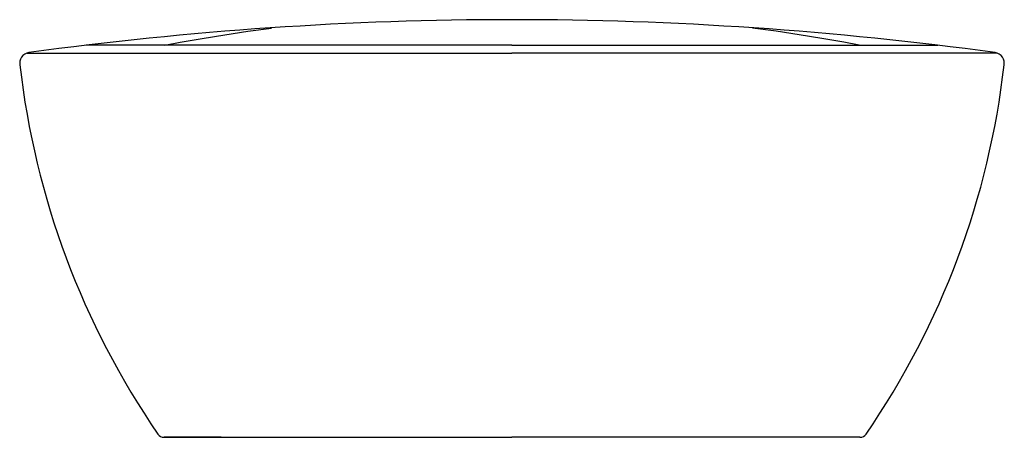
# Model space of a CAD drawing. Header units: millimetres. Extents: x 212.243 to 212.893, y 141.492 to 141.768.
import ezdxf

# ---------------------------------------------------------------- set-up
doc = ezdxf.new("R2010")
doc.units = ezdxf.units.MM
doc.layers.add('SANINDUSA', color=3, linetype='Continuous')

msp = doc.modelspace()

# ---------------------------------------------------------------- linework, layer by layer
at = {"layer": 'SANINDUSA'}
for p, q in [((212.56812, 141.75153), (212.28675, 141.75153)), ((212.56812, 141.75153), (212.84949, 141.75153)), ((212.2478, 141.74634), (212.56812, 141.74634)), ((212.88844, 141.74634), (212.56812, 141.74634)), ((212.37596, 141.49247), (212.33828, 141.49247))]:
    msp.add_line(p, q, dxfattribs=at)
at = {"layer": 'SANINDUSA', "ltscale": 0.5}
for p in [(212.33821, 141.49247), (212.79797, 141.49247)]:
    msp.add_line(p, (212.56812, 141.49247), dxfattribs=at)
at = {"layer": 'SANINDUSA', "flags": 128}
for points in [[(212.33885, 141.75153), (212.34886, 141.75342), (212.36341, 141.75598), (212.37828, 141.75841), (212.39356, 141.7607), (212.40913, 141.76284)], [(212.7974, 141.75153), (212.78739, 141.75342), (212.77284, 141.75598), (212.75796, 141.75841), (212.74268, 141.7607), (212.72711, 141.76284)]]:
    msp.add_lwpolyline(points, dxfattribs=at)
at = {"layer": 'SANINDUSA', "ltscale": 0.5}
for centre, radius, start, end in [((212.56812, 139.41565), 2.35269, 82.20185, 97.79815), ((212.24985, 141.73965), 0.007, 97.79815, 193.32891), ((212.88639, 141.73965), 0.007, 346.6711, 82.20185)]:
    msp.add_arc(centre, radius, start, end, dxfattribs=at)
at = {"layer": 'SANINDUSA'}
for centre, radius, start, end in [((212.77733, 141.79938), 0.53784, 186.50189, 214.51412), ((212.35892, 141.79938), 0.53784, 325.48586, 353.49808), ((212.33828, 141.49747), 0.005, 214.51412, 269.99998), ((212.79797, 141.49747), 0.005, 270, 325.48586)]:
    msp.add_arc(centre, radius, start, end, dxfattribs=at)

doc.saveas('drawing.dxf')
